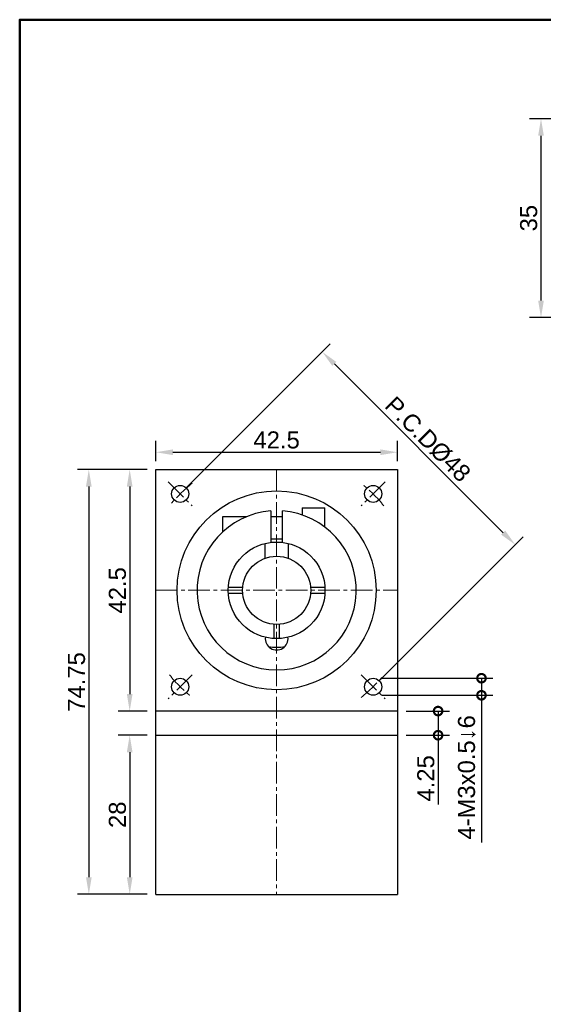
# Model space of a CAD drawing. Header units: millimetres. Extents: x 2723 to 3130, y 721 to 1006.
# Tile 2 of 7: x 2723 to 2815, y 833 to 1006. Entities that reach past the tile are written whole.
import ezdxf

# ---------------------------------------------------------------- set-up
doc = ezdxf.new("R2010")
doc.units = ezdxf.units.MM
doc.linetypes.add('CENTER2', pattern=[28.575, 19.05, -3.175, 3.175, -3.175])
for name, color, linetype, lineweight in [('中心線', 6, 'CENTER2', 5), ('圖框', 7, 'Continuous', 50), ('標註', 4, 'Continuous', 13)]:
    doc.layers.add(name, color=color, linetype=linetype, lineweight=lineweight)
doc.layers.add('產品', color=7, linetype='Continuous')
doc.styles.get("Standard").update_dxf_attribs({"font": 'arial.ttf'})
doc.dimstyles.new('yuetai', dxfattribs={"dimtxt": 3, "dimasz": 3, "dimexe": 2, "dimexo": 1.5, "dimtad": 1, "dimdsep": 46, "dimtxsty": 'Standard', "dimcen": 0, "dimadec": 0, "dimazin": 0, "dimtfac": 1, "dimtmove": 0, "dimatfit": 3, "dimfxl": 1, "dimarcsym": 0})

# ---------------------------------------------------------------- blocks, each defined once
blk = doc.blocks.new('標題欄框 下標註')
at = {"layer": '圖框'}
blk.add_lwpolyline([(2.28, 89.91), (287.28, 89.91), (287.28, 273.91), (2.28, 273.91)], close=True, dxfattribs=at)
blk = doc.blocks.new('*D13')
at = {"layer": 'Defpoints', "color": 0, "transparency": 16777216}
for p in [(2789.64, 930.11), (2747.14, 927.06), (2789.64, 927.06)]:
    blk.add_point(p, dxfattribs=at)
at = {"layer": '標註', "color": 0, "lineweight": -2, "transparency": 16777216}
for p, q in [((2747.14, 928.56), (2747.14, 932.11)), ((2789.64, 928.56), (2789.64, 932.11)), ((2750.14, 930.11), (2786.64, 930.11))]:
    blk.add_line(p, q, dxfattribs=at)
at = {"layer": '標註', "color": 0, "transparency": 16777216}
for points in [[(2750.14, 930.61), (2750.14, 929.61), (2747.14, 930.11)], [(2786.64, 930.61), (2786.64, 929.61), (2789.64, 930.11)]]:
    blk.add_solid(points, dxfattribs=at)
at = {"layer": '標註', "color": 0, "transparency": 16777216, "insert": (2768.39, 932.26), "char_height": 3, "attachment_point": 5}
blk.add_mtext('42.5', dxfattribs=at)
blk = doc.blocks.new('*D16')
at = {"layer": 'Defpoints', "color": 0, "transparency": 16777216}
for p in [(2747.14, 927.06), (2742.55, 884.56), (2747.14, 884.56)]:
    blk.add_point(p, dxfattribs=at)
at = {"layer": '標註', "color": 0, "lineweight": -2, "transparency": 16777216}
for p, q in [((2745.64, 927.06), (2740.55, 927.06)), ((2742.55, 924.06), (2742.55, 887.56)), ((2745.64, 884.56), (2740.55, 884.56))]:
    blk.add_line(p, q, dxfattribs=at)
at = {"layer": '標註', "color": 0, "transparency": 16777216}
for points in [[(2742.05, 924.06), (2743.05, 924.06), (2742.55, 927.06)], [(2742.05, 887.56), (2743.05, 887.56), (2742.55, 884.56)]]:
    blk.add_solid(points, dxfattribs=at)
at = {"layer": '標註', "color": 0, "transparency": 16777216, "insert": (2740.4, 905.81), "char_height": 3, "attachment_point": 5, "rotation": 90}
blk.add_mtext('42.5', dxfattribs=at)
blk = doc.blocks.new('*D17')
at = {"layer": 'Defpoints', "color": 0, "transparency": 16777216}
for p in [(2747.14, 880.31), (2742.55, 852.31), (2747.14, 852.31)]:
    blk.add_point(p, dxfattribs=at)
at = {"layer": '標註', "color": 0, "lineweight": -2, "transparency": 16777216}
for p, q in [((2745.64, 880.31), (2740.55, 880.31)), ((2742.55, 877.31), (2742.55, 855.31)), ((2745.64, 852.31), (2740.55, 852.31))]:
    blk.add_line(p, q, dxfattribs=at)
at = {"layer": '標註', "color": 0, "transparency": 16777216}
for points in [[(2742.05, 877.31), (2743.05, 877.31), (2742.55, 880.31)], [(2742.05, 855.31), (2743.05, 855.31), (2742.55, 852.31)]]:
    blk.add_solid(points, dxfattribs=at)
at = {"layer": '標註', "color": 0, "transparency": 16777216, "insert": (2740.4, 866.31), "char_height": 3, "attachment_point": 5, "rotation": 90}
blk.add_mtext('28', dxfattribs=at)
blk = doc.blocks.new('*D18')
at = {"layer": 'Defpoints', "color": 0, "transparency": 16777216}
for p in [(2776.42, 947.77), (2751.42, 922.78), (2785.36, 888.84)]:
    blk.add_point(p, dxfattribs=at)
at = {"layer": '標註', "color": 0, "lineweight": -2, "transparency": 16777216}
for p, q in [((2752.48, 923.84), (2777.83, 949.19)), ((2808.24, 915.95), (2778.54, 945.65)), ((2786.43, 889.9), (2811.77, 915.24))]:
    blk.add_line(p, q, dxfattribs=at)
at = {"layer": '標註', "color": 0, "transparency": 16777216}
for points in [[(2778.89, 946), (2778.18, 945.3), (2776.42, 947.77)], [(2808.59, 916.31), (2807.88, 915.6), (2810.36, 913.83)]]:
    blk.add_solid(points, dxfattribs=at)
at = {"layer": '標註', "color": 0, "transparency": 16777216, "insert": (2794.97, 932.39), "char_height": 3, "attachment_point": 5, "rotation": 315}
blk.add_mtext('P.C.DØ48', dxfattribs=at)
blk = doc.blocks.new('_DotSmall')
at = {"color": 0, "linetype": 'ByBlock', "const_width": 0.5}
blk.add_lwpolyline([(-0.0625, 0, 1), (0.0625, 0, 1)], format="xyb", close=True, dxfattribs=at)
blk = doc.blocks.new('*D25')
at = {"layer": 'Defpoints', "color": 0, "transparency": 16777216}
for p in [(2785.36, 890.34), (2785.36, 887.34), (2804.41, 887.34)]:
    blk.add_point(p, dxfattribs=at)
at = {"layer": '標註', "color": 0, "lineweight": -2, "transparency": 16777216}
for p, q in [((2786.86, 890.34), (2806.41, 890.34)), ((2804.41, 890.34), (2804.41, 887.34)), ((2786.86, 887.34), (2806.41, 887.34)), ((2804.41, 887.34), (2804.41, 861.44))]:
    blk.add_line(p, q, dxfattribs=at)
at = {"layer": '標註', "color": 0, "lineweight": -2, "transparency": 16777216, "xscale": 3, "yscale": 3, "zscale": 3}
for p, rotation in [((2804.41, 890.34), 90), ((2804.41, 887.34), 270)]:
    blk.add_blockref('_DotSmall', p, dxfattribs=dict(at, rotation=rotation))
at = {"layer": '標註', "color": 0, "transparency": 16777216, "insert": (2801.84, 872.89), "char_height": 3, "attachment_point": 5, "rotation": 90}
blk.add_mtext('4-M3x0.5↓6', dxfattribs=at)
blk = doc.blocks.new('*D27')
at = {"layer": 'Defpoints', "color": 0, "transparency": 16777216}
for p in [(2747.14, 927.06), (2735.36, 852.31), (2747.14, 852.31)]:
    blk.add_point(p, dxfattribs=at)
at = {"layer": '標註', "color": 0, "lineweight": -2, "transparency": 16777216}
for p, q in [((2745.64, 927.06), (2733.36, 927.06)), ((2735.36, 924.06), (2735.36, 855.31)), ((2745.64, 852.31), (2733.36, 852.31))]:
    blk.add_line(p, q, dxfattribs=at)
at = {"layer": '標註', "color": 0, "transparency": 16777216}
for points in [[(2734.86, 924.06), (2735.86, 924.06), (2735.36, 927.06)], [(2734.86, 855.31), (2735.86, 855.31), (2735.36, 852.31)]]:
    blk.add_solid(points, dxfattribs=at)
at = {"layer": '標註', "color": 0, "transparency": 16777216, "insert": (2733.21, 889.68), "char_height": 3, "attachment_point": 5, "rotation": 90}
blk.add_mtext('74.75', dxfattribs=at)
blk = doc.blocks.new('*D31')
at = {"layer": 'Defpoints', "color": 0, "transparency": 16777216}
for p in [(2789.64, 884.56), (2789.64, 880.31), (2796.78, 880.31)]:
    blk.add_point(p, dxfattribs=at)
at = {"layer": '標註', "color": 0, "lineweight": -2, "transparency": 16777216}
for p, q in [((2791.14, 884.56), (2798.78, 884.56)), ((2796.78, 884.56), (2796.78, 880.31)), ((2791.14, 880.31), (2798.78, 880.31)), ((2796.78, 880.31), (2796.78, 868.12))]:
    blk.add_line(p, q, dxfattribs=at)
at = {"layer": '標註', "color": 0, "lineweight": -2, "transparency": 16777216, "xscale": 3, "yscale": 3, "zscale": 3}
for p, rotation in [((2796.78, 884.56), 90), ((2796.78, 880.31), 270)]:
    blk.add_blockref('_DotSmall', p, dxfattribs=dict(at, rotation=rotation))
at = {"layer": '標註', "color": 0, "transparency": 16777216, "insert": (2794.63, 872.72), "char_height": 3, "attachment_point": 5, "rotation": 90}
blk.add_mtext('4.25', dxfattribs=at)
blk = doc.blocks.new('*D43')
at = {"layer": 'Defpoints', "color": 0, "transparency": 16777216}
for p in [(2814.88, 988.81), (2846.14, 988.81), (2846.14, 953.81)]:
    blk.add_point(p, dxfattribs=at)
at = {"layer": '標註', "color": 0, "lineweight": -2, "transparency": 16777216}
for p, q in [((2844.64, 988.81), (2812.88, 988.81)), ((2814.88, 956.81), (2814.88, 985.81)), ((2844.64, 953.81), (2812.88, 953.81))]:
    blk.add_line(p, q, dxfattribs=at)
at = {"layer": '標註', "color": 0, "transparency": 16777216}
for points in [[(2814.38, 985.81), (2815.38, 985.81), (2814.88, 988.81)], [(2814.38, 956.81), (2815.38, 956.81), (2814.88, 953.81)]]:
    blk.add_solid(points, dxfattribs=at)
at = {"layer": '標註', "color": 0, "transparency": 16777216, "insert": (2812.72, 971.31), "char_height": 3, "attachment_point": 5, "rotation": 90}
blk.add_mtext('35', dxfattribs=at)

msp = doc.modelspace()

# ---------------------------------------------------------------- linework, layer by layer
at = {"layer": '中心線', "ltscale": 0.2}
for p, q in [((2768.394, 927.059), (2768.394, 852.309)), ((2749.302, 924.901), (2753.545, 920.658)), ((2787.486, 924.901), (2783.244, 920.658)), ((2747.144, 905.809), (2789.644, 905.809)), ((2753.545, 890.96), (2749.302, 886.717)), ((2783.244, 890.96), (2787.486, 886.717))]:
    msp.add_line(p, q, dxfattribs=at)
for start, end in [(128.22261, 141.77739), (38.22261, 51.77739), (218.22261, 231.77739), (308.22261, 321.77739)]:
    msp.add_arc((2768.394, 905.809), 24, start, end, dxfattribs=at)
at = {"layer": '產品'}
for p, q in [((2747.144, 880.309), (2747.144, 927.059)), ((2747.144, 927.059), (2789.644, 927.059)), ((2789.644, 927.059), (2789.644, 880.309)), ((2772.894, 920.309), (2776.894, 920.309)), ((2772.894, 920.309), (2772.894, 919.066)), ((2776.894, 916.933), (2776.894, 920.309)), ((2763.075, 918.759), (2758.894, 918.759)), ((2758.894, 918.759), (2758.894, 916.093)), ((2767.394, 919.773), (2767.394, 914.25)), ((2769.394, 918.759), (2767.394, 918.759)), ((2769.394, 914.25), (2769.394, 919.773)), ((2766.394, 911.466), (2766.394, 914.071)), ((2767.394, 914.859), (2769.394, 914.859)), ((2770.394, 914.071), (2770.394, 911.466)), ((2762.415, 906.309), (2759.909, 906.309)), ((2776.88, 906.309), (2774.374, 906.309)), ((2759.909, 905.309), (2762.415, 905.309)), ((2774.374, 905.309), (2776.88, 905.309)), ((2767.894, 899.893), (2767.894, 897.368)), ((2768.894, 897.368), (2768.894, 899.893)), ((2789.644, 884.559), (2747.144, 884.559)), ((2747.144, 852.309), (2747.144, 880.309)), ((2747.144, 880.309), (2789.644, 880.309)), ((2789.644, 880.309), (2789.644, 852.309)), ((2747.144, 852.309), (2789.644, 852.309))]:
    msp.add_line(p, q, dxfattribs=at)
for centre, radius in [((2751.424, 922.78), 1.5), ((2785.365, 922.78), 1.5), ((2768.394, 905.809), 17.5), ((2768.394, 905.809), 8.5), ((2768.394, 905.809), 6), ((2751.424, 888.839), 1.5), ((2785.365, 888.839), 1.5)]:
    msp.add_circle(centre, radius, dxfattribs=at)
for centre, radius, start, end in [((2768.394, 905.809), 14, 94.09604, 85.90396), ((2768.394, 897.309), 2, 173.24367, 6.75633), ((2768.394, 905.809), 10, 261.77179, 278.22821)]:
    msp.add_arc(centre, radius, start, end, dxfattribs=at)

# ---------------------------------------------------------------- block references
at = {"layer": '圖框', "xscale": 1.426940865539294, "yscale": 1.426940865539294, "zscale": 1.426940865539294}
msp.add_blockref('標題欄框 下標註', (2719.95, 615.38), dxfattribs=at)

# ---------------------------------------------------------------- dimensions: what is measured, and where the dimension line sits
at = {"layer": '標註'}
for base, p1, p2, picture, middle in [((2814.879, 988.809), (2846.144, 953.809), (2846.144, 988.809), '*D43', (2812.722, 971.309)), ((2735.359, 852.309), (2747.144, 927.059), (2747.144, 852.309), '*D27', (2733.208, 889.684)), ((2742.552, 884.559), (2747.144, 927.059), (2747.144, 884.559), '*D16', (2740.396, 905.809)), ((2742.552, 852.309), (2747.144, 880.309), (2747.144, 852.309), '*D17', (2740.396, 866.309))]:
    dim = msp.add_linear_dim(base=base, p1=p1, p2=p2, angle=90, dimstyle='yuetai', dxfattribs=at)
    dim.commit()
    dim.dimension.update_dxf_attribs({"geometry": picture, "text_midpoint": middle})
dim = msp.add_aligned_dim(p1=(2785.365, 888.839), p2=(2751.424, 922.78), distance=-35.344, text='P.C.DØ<>', dimstyle='yuetai', dxfattribs=at)
dim.commit()
dim.dimension.update_dxf_attribs({"geometry": '*D18', "text_midpoint": (2794.971, 932.385)})
dim = msp.add_linear_dim(base=(2789.644, 930.108), p1=(2747.144, 927.059), p2=(2789.644, 927.059), dimstyle='yuetai', dxfattribs=at)
dim.commit()
dim.dimension.update_dxf_attribs({"geometry": '*D13', "text_midpoint": (2768.394, 932.265)})
dim = msp.add_linear_dim(base=(2804.412, 887.339), p1=(2785.365, 890.339), p2=(2785.365, 887.339), angle=270, text='4-M<>x0.5↓6', dimstyle='yuetai', override={"dimblk1": 'DotSmall', "dimblk2": 'DotSmall', "dimsah": 1}, dxfattribs=at)
dim.commit()
dim.dimension.update_dxf_attribs({"geometry": '*D25', "text_midpoint": (2801.842, 872.888)})
dim = msp.add_linear_dim(base=(2796.784, 880.309), p1=(2789.644, 884.559), p2=(2789.644, 880.309), angle=90, dimstyle='yuetai', override={"dimblk1": 'DotSmall', "dimblk2": 'DotSmall', "dimsah": 1}, dxfattribs=at)
dim.commit()
dim.dimension.update_dxf_attribs({"geometry": '*D31', "text_midpoint": (2794.627, 872.716)})

doc.saveas('drawing.dxf')
